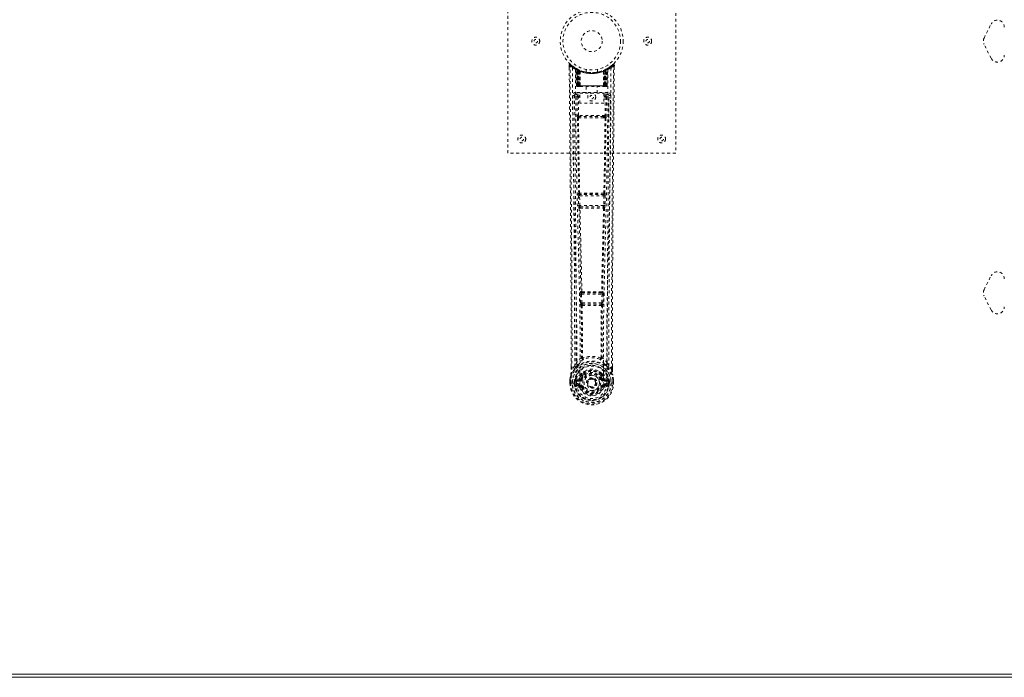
# Model space of a CAD drawing. Header units: inches. Extents: x 28 to 172, y 61 to 120.
# Tile 3 of 8: x 64 to 99, y 61 to 84. Entities that reach past the tile are written whole.
import ezdxf

# ---------------------------------------------------------------- set-up
doc = ezdxf.new("R2010")
doc.units = ezdxf.units.IN
doc.header["$MEASUREMENT"] = 0
doc.linetypes.add('SLD-Dashed', pattern=[0.075, 0.05, -0.025])
doc.linetypes.add('SLD-Solid', pattern=[0])

msp = doc.modelspace()

# ---------------------------------------------------------------- linework, layer by layer
at = {"color": 7, "linetype": 'SLD-Dashed', "lineweight": 0}
for p, q in [((81.005, 79.255), (81.005, 87.255)), ((87.005, 87.255), (87.005, 79.255)), ((98.025, 83.367), (98.275, 83.867)), ((98.275, 82.644), (98.025, 83.144)), ((83.199, 82.397), (83.199, 82.313)), ((84.762, 82.419), (84.661, 82.339)), ((84.812, 82.397), (84.782, 82.397)), ((84.811, 82.312), (84.812, 82.397)), ((83.437, 82.282), (83.423, 82.29)), ((83.452, 82.257), (83.438, 82.265)), ((83.459, 81.659), (83.438, 82.265)), ((83.472, 81.659), (83.452, 82.257)), ((83.521, 82.237), (83.455, 82.271)), ((83.538, 82.211), (83.47, 82.246)), ((83.491, 81.659), (83.47, 82.246)), ((83.471, 82.25), (83.493, 81.656)), ((83.498, 82.216), (83.51, 82.242)), ((83.498, 82.216), (83.498, 81.659)), ((83.503, 82.214), (83.498, 82.216)), ((83.503, 82.214), (83.515, 82.24)), ((83.503, 81.659), (83.503, 82.214)), ((83.51, 82.242), (83.515, 82.24)), ((83.511, 82.21), (83.524, 82.236)), ((83.512, 81.659), (83.511, 82.21)), ((83.516, 82.208), (83.528, 82.234)), ((83.516, 82.208), (83.516, 81.659)), ((83.523, 82.236), (83.521, 82.237)), ((83.528, 82.234), (83.524, 82.236)), ((83.53, 82.201), (83.542, 82.228)), ((83.53, 82.201), (83.53, 81.659)), ((83.533, 82.2), (83.545, 82.226)), ((83.533, 81.659), (83.533, 82.2)), ((83.538, 82.211), (83.54, 82.21)), ((83.558, 81.659), (83.538, 82.211)), ((83.54, 82.21), (83.559, 81.659)), ((83.542, 82.228), (83.545, 82.226)), ((83.585, 82.181), (83.583, 82.182)), ((83.588, 81.658), (83.583, 82.182)), ((83.585, 82.181), (83.589, 81.659)), ((83.588, 82.208), (83.586, 82.209)), ((83.805, 82.244), (83.805, 82.148)), ((84.205, 82.148), (84.205, 82.244)), ((84.422, 81.659), (84.426, 82.181)), ((84.426, 82.209), (84.423, 82.208)), ((84.428, 82.182), (84.423, 81.658)), ((84.428, 82.182), (84.426, 82.181)), ((84.452, 81.659), (84.471, 82.21)), ((84.473, 82.211), (84.453, 81.659)), ((84.466, 82.226), (84.477, 82.2)), ((84.469, 82.228), (84.496, 82.24)), ((84.469, 82.228), (84.481, 82.201)), ((84.471, 82.21), (84.473, 82.211)), ((84.541, 82.246), (84.473, 82.211)), ((84.477, 82.2), (84.477, 81.659)), ((84.481, 81.659), (84.481, 82.201)), ((84.487, 82.236), (84.483, 82.234)), ((84.483, 82.234), (84.495, 82.208)), ((84.487, 82.236), (84.5, 82.21)), ((84.489, 82.237), (84.488, 82.236)), ((84.556, 82.271), (84.489, 82.237)), ((84.495, 81.659), (84.495, 82.208)), ((84.496, 82.24), (84.501, 82.242)), ((84.496, 82.24), (84.508, 82.214)), ((84.5, 82.21), (84.499, 81.659)), ((84.501, 82.242), (84.509, 82.247)), ((84.501, 82.242), (84.513, 82.216)), ((84.513, 82.216), (84.508, 82.214)), ((84.508, 82.214), (84.508, 81.659)), ((84.513, 81.659), (84.513, 82.216)), ((84.518, 81.656), (84.54, 82.25)), ((84.52, 81.659), (84.541, 82.246)), ((84.533, 82.24), (84.528, 82.241)), ((84.538, 81.659), (84.559, 82.257)), ((84.552, 81.659), (84.573, 82.265)), ((84.573, 82.265), (84.559, 82.257)), ((84.587, 82.29), (84.574, 82.282)), ((84.651, 82.331), (84.591, 82.294)), ((83.459, 81.659), (83.472, 81.659)), ((83.498, 81.659), (83.459, 81.659)), ((83.472, 81.659), (83.512, 81.659)), ((83.491, 81.659), (83.558, 81.659)), ((84.508, 81.659), (83.503, 81.659)), ((83.516, 81.659), (84.495, 81.659)), ((83.53, 81.659), (83.533, 81.659)), ((84.477, 81.659), (83.533, 81.659)), ((83.559, 81.659), (83.558, 81.659)), ((83.588, 81.658), (83.589, 81.659)), ((83.589, 81.659), (84.422, 81.659)), ((84.422, 81.659), (84.423, 81.658)), ((84.453, 81.659), (84.452, 81.659)), ((84.453, 81.659), (84.52, 81.659)), ((84.477, 81.659), (84.481, 81.659)), ((84.499, 81.659), (84.538, 81.659)), ((84.552, 81.659), (84.513, 81.659)), ((84.538, 81.659), (84.552, 81.659)), ((83.392, 81.333), (83.389, 81.316)), ((83.389, 81.323), (83.389, 81.314)), ((83.389, 81.314), (83.389, 81.312)), ((83.389, 81.312), (83.397, 80.498)), ((83.434, 81.421), (83.434, 81.361)), ((84.577, 81.421), (83.434, 81.421)), ((83.434, 81.361), (83.581, 81.361)), ((83.486, 81.631), (83.49, 81.63)), ((83.491, 81.63), (83.491, 81.63)), ((83.499, 81.63), (83.503, 81.63)), ((83.502, 81.63), (83.512, 81.63)), ((83.512, 81.63), (83.516, 81.63)), ((83.521, 81.63), (83.587, 81.63)), ((83.526, 81.304), (83.526, 81.259)), ((83.581, 81.304), (83.526, 81.304)), ((83.581, 81.398), (84.442, 81.398)), ((83.581, 81.032), (83.581, 81.398)), ((83.59, 81.63), (84.421, 81.63)), ((83.81, 81.63), (83.81, 81.398)), ((84.2, 81.398), (84.2, 81.63)), ((84.424, 81.63), (84.49, 81.63)), ((84.442, 81.398), (84.442, 81.032)), ((84.442, 81.361), (84.577, 81.361)), ((84.442, 81.304), (84.485, 81.304)), ((84.485, 81.304), (84.485, 81.259)), ((84.495, 81.63), (84.499, 81.63)), ((84.499, 81.63), (84.508, 81.63)), ((84.508, 81.63), (84.512, 81.63)), ((84.512, 81.63), (84.513, 81.633)), ((84.52, 81.63), (84.52, 81.63)), ((84.521, 81.63), (84.525, 81.631)), ((84.577, 81.361), (84.577, 81.421)), ((84.614, 80.498), (84.622, 81.312)), ((84.622, 81.316), (84.619, 81.333)), ((84.622, 81.314), (84.622, 81.323)), ((84.622, 81.312), (84.622, 81.314)), ((83.481, 81.259), (83.488, 80.598)), ((83.481, 81.259), (83.526, 81.259)), ((83.581, 81.259), (83.526, 81.259)), ((83.533, 80.599), (83.526, 81.259)), ((84.442, 81.032), (83.581, 81.032)), ((84.442, 81.259), (84.485, 81.259)), ((84.485, 81.259), (84.478, 80.599)), ((84.53, 81.259), (84.523, 80.598)), ((84.478, 80.599), (83.533, 80.599)), ((83.531, 80.509), (83.58, 80.508)), ((83.59, 80.555), (83.542, 80.555)), ((84.421, 80.555), (83.59, 80.555)), ((84.469, 80.555), (84.421, 80.555)), ((84.431, 80.508), (84.48, 80.509)), ((87.005, 79.255), (81.005, 79.255)), ((83.539, 77.82), (83.533, 77.817)), ((83.577, 77.774), (83.583, 77.776)), ((84.434, 77.774), (83.577, 77.774)), ((84.428, 77.776), (84.434, 77.774)), ((84.478, 77.817), (84.472, 77.82)), ((83.526, 77.727), (83.536, 77.375)), ((83.57, 77.729), (84.441, 77.729)), ((83.581, 77.376), (83.57, 77.729)), ((84.441, 77.729), (84.43, 77.376)), ((84.485, 77.727), (84.475, 77.375)), ((83.55, 77.285), (83.55, 77.284)), ((84.43, 77.376), (83.581, 77.376)), ((83.595, 77.331), (83.594, 77.331)), ((83.594, 77.331), (84.417, 77.331)), ((84.417, 77.331), (84.416, 77.331)), ((84.461, 77.284), (84.461, 77.285)), ((98.025, 74.367), (98.275, 74.867)), ((83.618, 74.299), (83.605, 74.295)), ((83.649, 74.252), (83.662, 74.256)), ((84.361, 74.252), (83.649, 74.252)), ((84.349, 74.256), (84.361, 74.252)), ((84.393, 74.299), (84.406, 74.295)), ((83.595, 74.205), (83.607, 73.896)), ((83.607, 73.896), (83.609, 73.863)), ((83.639, 74.207), (84.372, 74.207)), ((83.651, 73.898), (83.639, 74.207)), ((84.36, 73.898), (83.651, 73.898)), ((84.372, 74.207), (84.36, 73.898)), ((84.404, 73.896), (84.402, 73.863)), ((84.416, 74.205), (84.404, 73.896)), ((98.275, 73.644), (98.025, 74.144)), ((83.625, 73.806), (83.626, 73.806)), ((83.671, 73.853), (83.67, 73.853)), ((83.67, 73.853), (84.341, 73.853)), ((84.341, 73.853), (84.34, 73.853)), ((84.385, 73.806), (84.386, 73.806)), ((83.269, 71.524), (83.269, 71.613)), ((83.27, 71.613), (83.27, 71.524)), ((83.395, 71.64), (83.298, 71.525)), ((83.395, 71.64), (83.454, 71.752)), ((84.557, 71.752), (84.616, 71.64)), ((84.713, 71.525), (84.616, 71.64)), ((84.741, 71.524), (84.741, 71.626)), ((84.742, 71.524), (84.742, 71.625)), ((83.226, 71.145), (83.226, 71.141)), ((83.226, 71.024), (83.226, 71.141)), ((83.227, 71.141), (83.227, 71.023)), ((83.256, 71.141), (83.256, 71.025)), ((83.377, 71.098), (83.377, 71.098)), ((83.377, 71.025), (83.377, 71.098)), ((83.407, 71.097), (83.413, 71.116)), ((83.407, 71.096), (83.407, 71.026)), ((83.413, 71.116), (83.412, 71.103)), ((83.412, 71.103), (83.412, 71.026)), ((83.422, 71.145), (83.419, 71.141)), ((83.422, 71.145), (83.432, 71.155)), ((83.547, 71.177), (83.432, 71.155)), ((83.432, 71.155), (83.432, 71.156)), ((83.432, 71.155), (83.432, 71.155)), ((83.447, 71.122), (83.577, 71.147)), ((83.447, 71.122), (83.447, 71.092)), ((83.577, 71.122), (83.447, 71.122)), ((83.577, 71.092), (83.447, 71.092)), ((83.577, 71.147), (83.577, 71.122)), ((83.577, 71.092), (83.577, 71.122)), ((83.625, 71.177), (83.632, 71.188)), ((83.632, 71.188), (83.659, 71.177)), ((83.634, 71.337), (83.634, 71.315)), ((83.641, 71.365), (83.653, 71.382)), ((83.658, 71.332), (83.657, 71.31)), ((84.352, 71.177), (84.379, 71.188)), ((84.354, 71.31), (84.353, 71.332)), ((84.358, 71.382), (84.37, 71.365)), ((84.377, 71.337), (84.377, 71.315)), ((84.379, 71.188), (84.386, 71.177)), ((84.434, 71.147), (84.564, 71.122)), ((84.434, 71.147), (84.434, 71.122)), ((84.564, 71.122), (84.434, 71.122)), ((84.434, 71.092), (84.434, 71.122)), ((84.564, 71.092), (84.434, 71.092)), ((84.579, 71.155), (84.464, 71.177)), ((84.564, 71.092), (84.564, 71.122)), ((84.579, 71.155), (84.589, 71.145)), ((84.592, 71.141), (84.589, 71.145)), ((84.598, 71.116), (84.599, 71.103)), ((84.604, 71.097), (84.598, 71.116)), ((84.599, 71.103), (84.599, 71.026)), ((84.634, 71.098), (84.604, 71.096)), ((84.604, 71.026), (84.604, 71.096)), ((84.634, 71.098), (84.634, 71.026)), ((84.634, 71.098), (84.634, 71.098)), ((84.755, 71.025), (84.755, 71.141)), ((84.784, 71.023), (84.783, 71.141)), ((84.785, 71.141), (84.785, 71.145)), ((84.785, 71.024), (84.785, 71.141)), ((83.226, 71.024), (83.23, 71.024)), ((83.23, 71.024), (83.283, 71.025)), ((83.283, 71.025), (83.306, 71.025)), ((83.306, 71.025), (83.312, 71.025)), ((83.312, 71.025), (83.462, 71.025)), ((83.377, 71.025), (83.377, 71.025)), ((83.412, 71.026), (83.407, 71.026)), ((83.43, 70.904), (83.549, 70.881)), ((83.46, 70.97), (83.46, 70.94)), ((83.46, 70.97), (83.577, 70.97)), ((83.577, 70.92), (83.46, 70.94)), ((83.46, 70.94), (83.577, 70.94)), ((83.462, 71.025), (83.462, 71.025)), ((83.577, 70.97), (83.577, 70.94)), ((83.577, 70.92), (83.577, 70.94)), ((83.637, 70.876), (83.632, 70.885)), ((83.659, 70.886), (83.637, 70.876)), ((83.849, 71.031), (83.85, 71.047)), ((83.849, 71.023), (83.849, 71.031)), ((84.374, 70.876), (84.352, 70.886)), ((84.378, 70.885), (84.374, 70.876)), ((84.429, 70.854), (84.374, 70.876)), ((84.434, 70.97), (84.434, 70.94)), ((84.434, 70.97), (84.551, 70.97)), ((84.551, 70.94), (84.434, 70.92)), ((84.434, 70.92), (84.434, 70.94)), ((84.434, 70.94), (84.551, 70.94)), ((84.462, 70.881), (84.581, 70.904)), ((84.549, 71.025), (84.699, 71.025)), ((84.551, 70.94), (84.551, 70.97)), ((84.599, 71.026), (84.604, 71.026)), ((84.699, 71.025), (84.705, 71.025)), ((84.705, 71.025), (84.728, 71.025)), ((84.728, 71.025), (84.781, 71.024)), ((84.781, 71.024), (84.785, 71.024))]:
    msp.add_line(p, q, dxfattribs=at)
at = {"color": 7, "linetype": 'SLD-Solid', "lineweight": 15}
for p, q in [((28.492, 60.623), (100.124, 60.623)), ((28.492, 60.623), (100.124, 60.623)), ((100.124, 60.505), (28.374, 60.505))]:
    msp.add_line(p, q, dxfattribs=at)
at = {"color": 7, "linetype": 'SLD-Dashed', "lineweight": 0, "flags": 128}
for points in [[(83.247, 82.417), (83.24, 82.421), (83.232, 82.423), (83.224, 82.424), (83.216, 82.422), (83.209, 82.419), (83.204, 82.414), (83.2, 82.407), (83.199, 82.399)], [(83.269, 71.613), (83.266, 74.241), (83.249, 76.959), (83.224, 79.678), (83.199, 82.397)], [(83.199, 82.397), (83.199, 82.396), (83.201, 82.397), (83.207, 82.397), (83.217, 82.397), (83.223, 82.397), (83.229, 82.397)], [(83.229, 82.397), (83.236, 82.406), (83.243, 82.413), (83.247, 82.418), (83.249, 82.419)], [(83.298, 71.525), (83.3, 72.263), (83.299, 73.044), (83.297, 73.867), (83.294, 74.732), (83.289, 75.529), (83.284, 76.358), (83.282, 76.549), (83.281, 76.741), (83.279, 76.935), (83.278, 77.069), (83.277, 77.198), (83.276, 77.334), (83.275, 77.475), (83.271, 77.929), (83.266, 78.433), (83.261, 78.989), (83.257, 79.34), (83.254, 79.712), (83.25, 80.115), (83.246, 80.491), (83.242, 80.981), (83.238, 81.417), (83.234, 81.798), (83.231, 82.125), (83.229, 82.397)], [(84.713, 71.525), (84.711, 72.339), (84.712, 73.188), (84.714, 74.071), (84.718, 74.874), (84.721, 75.391), (84.724, 75.933), (84.728, 76.5), (84.733, 77.063), (84.737, 77.551), (84.743, 78.198), (84.749, 78.886), (84.756, 79.615), (84.762, 80.292), (84.782, 82.397)], [(84.742, 71.625), (84.745, 74.242), (84.762, 76.958), (84.787, 79.68), (84.812, 82.397)], [(84.809, 82.397), (84.807, 82.404), (84.804, 82.412), (84.799, 82.419), (84.793, 82.424), (84.785, 82.426), (84.778, 82.427), (84.771, 82.425), (84.764, 82.421)], [(83.317, 82.303), (83.323, 80.713), (83.342, 79.124), (83.372, 77.537), (83.41, 75.954), (83.439, 74.714), (83.463, 73.479), (83.473, 72.248), (83.462, 71.025)], [(83.426, 82.248), (83.433, 80.661), (83.453, 79.077), (83.486, 77.494), (83.527, 75.915), (83.558, 74.678), (83.582, 73.445), (83.592, 72.217), (83.58, 70.995)], [(83.432, 82.282), (83.438, 82.271), (83.443, 82.258)], [(83.438, 82.271), (83.439, 82.265), (83.439, 82.264)], [(83.469, 82.254), (83.47, 82.248), (83.47, 82.246)], [(83.472, 82.262), (83.478, 82.259), (83.51, 82.242)], [(84.203, 82.148), (84.204, 82.148), (84.186, 82.145), (84.149, 82.139), (84.094, 82.134), (84.03, 82.131), (84.005, 82.13)], [(84.585, 82.248), (84.578, 80.661), (84.558, 79.077), (84.525, 77.494), (84.484, 75.915), (84.453, 74.678), (84.429, 73.445), (84.419, 72.217), (84.431, 70.995)], [(84.693, 82.303), (84.688, 80.713), (84.669, 79.124), (84.639, 77.537), (84.601, 75.954), (84.572, 74.714), (84.548, 73.479), (84.538, 72.248), (84.549, 71.025)], [(83.491, 81.66), (83.492, 81.653), (83.493, 81.651)], [(83.53, 81.659), (83.522, 81.659), (83.514, 81.659), (83.507, 81.659), (83.501, 81.659), (83.496, 81.659), (83.493, 81.659), (83.491, 81.659), (83.491, 81.659)], [(83.559, 81.659), (83.562, 81.649), (83.569, 81.64)], [(83.588, 81.658), (83.573, 81.644), (83.569, 81.64)], [(84.423, 81.658), (84.438, 81.644), (84.442, 81.64)], [(84.442, 81.64), (84.449, 81.649), (84.452, 81.659)], [(84.52, 81.659), (84.52, 81.659), (84.518, 81.659), (84.515, 81.659), (84.51, 81.659), (84.504, 81.659), (84.497, 81.659), (84.489, 81.659), (84.481, 81.659)], [(83.329, 81.315), (83.332, 80.939), (83.336, 80.51), (83.341, 80.041), (83.345, 79.616), (83.347, 79.393), (83.349, 79.171), (83.352, 78.948), (83.354, 78.695), (83.356, 78.44), (83.359, 78.193), (83.364, 77.69), (83.368, 77.222), (83.371, 76.79), (83.375, 76.367), (83.379, 75.877), (83.385, 75.037), (83.39, 74.188), (83.393, 73.311), (83.395, 72.457), (83.395, 71.64)], [(83.389, 81.316), (83.412, 81.287), (83.481, 81.259)], [(83.389, 81.316), (83.419, 78.127), (83.445, 74.939), (83.454, 71.752)], [(83.526, 81.304), (83.457, 81.332), (83.434, 81.361)], [(83.505, 81.63), (83.505, 81.63), (83.506, 81.631), (83.508, 81.631), (83.512, 81.632)], [(83.52, 81.631), (83.521, 81.63), (83.522, 81.63)], [(84.577, 81.361), (84.554, 81.332), (84.485, 81.304)], [(84.499, 81.632), (84.503, 81.631), (84.505, 81.631), (84.506, 81.63), (84.506, 81.63)], [(84.53, 81.259), (84.599, 81.287), (84.62, 81.313)], [(84.557, 71.752), (84.566, 74.939), (84.592, 78.127), (84.622, 81.316)], [(84.616, 71.64), (84.616, 72.381), (84.617, 73.153), (84.62, 73.956), (84.624, 74.722), (84.629, 75.497), (84.635, 76.273), (84.642, 77.029), (84.648, 77.754), (84.654, 78.43), (84.662, 79.186), (84.669, 79.896), (84.675, 80.593), (84.682, 81.315)], [(84.53, 81.259), (84.525, 81.259), (84.515, 81.259), (84.501, 81.259), (84.485, 81.259)], [(83.533, 80.599), (83.517, 80.599), (83.503, 80.599), (83.493, 80.598), (83.488, 80.598)], [(84.523, 80.598), (84.518, 80.598), (84.508, 80.599), (84.493, 80.599), (84.478, 80.599)], [(83.498, 80.51), (83.514, 79.164), (83.539, 77.82)], [(83.573, 77.817), (83.547, 79.162), (83.531, 80.509)], [(84.431, 80.508), (84.22, 80.508), (84.005, 80.508), (83.791, 80.508), (83.58, 80.508)], [(84.421, 80.555), (84.217, 80.555), (84.011, 80.555), (83.799, 80.555), (83.59, 80.555)], [(84.48, 80.509), (84.463, 79.162), (84.438, 77.817)], [(84.469, 80.555), (84.486, 80.551), (84.497, 80.544)], [(84.513, 80.51), (84.497, 79.164), (84.472, 77.82)], [(83.57, 77.729), (83.562, 77.728), (83.554, 77.728), (83.547, 77.728), (83.54, 77.728), (83.535, 77.728), (83.53, 77.727), (83.527, 77.727), (83.526, 77.727)], [(84.485, 77.727), (84.484, 77.727), (84.481, 77.727), (84.476, 77.728), (84.471, 77.728), (84.464, 77.728), (84.457, 77.728), (84.449, 77.728), (84.441, 77.729)], [(83.581, 77.376), (83.573, 77.376), (83.565, 77.376), (83.558, 77.375), (83.551, 77.375), (83.546, 77.375), (83.541, 77.375), (83.538, 77.375), (83.536, 77.375)], [(83.536, 77.375), (83.538, 77.341), (83.538, 77.339)], [(83.55, 77.284), (83.585, 75.789), (83.618, 74.299)], [(83.653, 74.294), (83.62, 75.786), (83.584, 77.282)], [(84.427, 77.282), (84.391, 75.786), (84.358, 74.294)], [(84.461, 77.284), (84.426, 75.789), (84.393, 74.299)], [(84.475, 77.375), (84.473, 77.375), (84.47, 77.375), (84.465, 77.375), (84.46, 77.375), (84.453, 77.375), (84.446, 77.376), (84.438, 77.376), (84.43, 77.376)], [(84.456, 77.304), (84.458, 77.302), (84.461, 77.284)], [(84.475, 77.375), (84.473, 77.341), (84.473, 77.339)], [(83.639, 74.207), (83.639, 74.215), (83.639, 74.224), (83.641, 74.238), (83.645, 74.248), (83.649, 74.252)], [(84.361, 74.252), (84.366, 74.248), (84.37, 74.238), (84.372, 74.224), (84.372, 74.215), (84.372, 74.207)], [(83.639, 74.207), (83.631, 74.206), (83.624, 74.206), (83.617, 74.206), (83.61, 74.206), (83.605, 74.205), (83.6, 74.205), (83.597, 74.205), (83.595, 74.205)], [(83.651, 73.898), (83.643, 73.898), (83.636, 73.897), (83.629, 73.897), (83.622, 73.897), (83.617, 73.897), (83.612, 73.896), (83.609, 73.896), (83.607, 73.896)], [(84.36, 73.898), (84.359, 73.889), (84.357, 73.881), (84.353, 73.867), (84.347, 73.857), (84.344, 73.854), (84.342, 73.853), (84.341, 73.853)], [(84.404, 73.896), (84.399, 73.896), (84.389, 73.897), (84.375, 73.897), (84.36, 73.898)], [(84.416, 74.205), (84.414, 74.205), (84.411, 74.205), (84.406, 74.205), (84.401, 74.206), (84.394, 74.206), (84.387, 74.206), (84.38, 74.206), (84.372, 74.207)], [(83.626, 73.806), (83.637, 72.874), (83.638, 71.945)], [(83.662, 73.801), (83.673, 72.868), (83.674, 71.939)], [(84.337, 71.939), (84.338, 72.868), (84.349, 73.801)], [(84.385, 73.806), (84.374, 72.874), (84.373, 71.945)], [(83.636, 71.937), (83.538, 71.851), (83.454, 71.752)], [(83.636, 71.937), (83.638, 71.926), (83.642, 71.918), (83.648, 71.911), (83.656, 71.908), (83.664, 71.908), (83.672, 71.912), (83.679, 71.919), (83.684, 71.928)], [(83.674, 71.939), (83.674, 71.937), (83.675, 71.935), (83.677, 71.932), (83.684, 71.928)], [(84.327, 71.928), (84.334, 71.932), (84.336, 71.935), (84.337, 71.937), (84.337, 71.939)], [(84.327, 71.928), (84.332, 71.919), (84.339, 71.912), (84.347, 71.908), (84.355, 71.908), (84.363, 71.911), (84.369, 71.918), (84.373, 71.926), (84.375, 71.937)], [(84.557, 71.752), (84.473, 71.851), (84.375, 71.937)], [(83.437, 71.6), (83.336, 71.477), (83.257, 71.322)], [(83.298, 71.525), (83.293, 71.525), (83.286, 71.525), (83.281, 71.525), (83.276, 71.525), (83.272, 71.524), (83.269, 71.524), (83.268, 71.524), (83.269, 71.524)], [(83.547, 71.703), (83.542, 71.697), (83.532, 71.688)], [(83.778, 71.468), (83.728, 71.442), (83.653, 71.382)], [(84.358, 71.382), (84.283, 71.442), (84.233, 71.468)], [(84.479, 71.688), (84.469, 71.697), (84.464, 71.703)], [(84.574, 71.6), (84.675, 71.477), (84.754, 71.322)], [(84.742, 71.524), (84.742, 71.524), (84.742, 71.524), (84.739, 71.524), (84.735, 71.525), (84.73, 71.525), (84.725, 71.525), (84.718, 71.525), (84.713, 71.525)], [(83.257, 71.322), (83.24, 71.244), (83.226, 71.145)], [(83.226, 71.141), (83.239, 71.236), (83.255, 71.311)], [(83.226, 71.145), (83.227, 71.145), (83.229, 71.145), (83.232, 71.144), (83.236, 71.144), (83.24, 71.143), (83.245, 71.143), (83.25, 71.142), (83.256, 71.141)], [(83.226, 71.141), (83.226, 71.141), (83.227, 71.141), (83.23, 71.141), (83.233, 71.141), (83.238, 71.141), (83.243, 71.141), (83.25, 71.141), (83.256, 71.141)], [(83.257, 71.322), (83.255, 71.317), (83.255, 71.311)], [(83.377, 71.098), (83.388, 71.098), (83.397, 71.097), (83.403, 71.097), (83.407, 71.096)], [(83.407, 71.096), (83.407, 71.097), (83.407, 71.097)], [(83.447, 71.092), (83.429, 71.095), (83.412, 71.103)], [(83.575, 71.199), (83.561, 71.182), (83.547, 71.177)], [(83.634, 71.315), (83.603, 71.264), (83.575, 71.199)], [(83.686, 71.165), (83.681, 71.168), (83.676, 71.17), (83.671, 71.172), (83.667, 71.173), (83.664, 71.175), (83.661, 71.176), (83.659, 71.177), (83.659, 71.177)], [(84.379, 71.188), (84.353, 71.249), (84.325, 71.296)], [(84.325, 71.165), (84.33, 71.168), (84.335, 71.17), (84.34, 71.172), (84.344, 71.173), (84.347, 71.175), (84.35, 71.176), (84.351, 71.177), (84.352, 71.177)], [(84.377, 71.315), (84.408, 71.264), (84.436, 71.199)], [(84.436, 71.199), (84.45, 71.182), (84.464, 71.177)], [(84.599, 71.103), (84.582, 71.095), (84.564, 71.092)], [(84.604, 71.097), (84.604, 71.097), (84.604, 71.096)], [(84.756, 71.311), (84.756, 71.317), (84.754, 71.322)], [(84.785, 71.145), (84.773, 71.234), (84.754, 71.322)], [(84.785, 71.145), (84.784, 71.145), (84.782, 71.145), (84.779, 71.144), (84.775, 71.144), (84.771, 71.143), (84.766, 71.143), (84.76, 71.142), (84.755, 71.141)], [(84.755, 71.141), (84.761, 71.141), (84.768, 71.141), (84.773, 71.141), (84.778, 71.141), (84.781, 71.141), (84.784, 71.141), (84.785, 71.141), (84.785, 71.141)], [(84.785, 71.141), (84.772, 71.236), (84.756, 71.311)], [(83.256, 71.025), (83.249, 71.025), (83.243, 71.025), (83.237, 71.025), (83.233, 71.025), (83.229, 71.025), (83.227, 71.024), (83.226, 71.024), (83.226, 71.024)], [(83.407, 71.026), (83.403, 71.026), (83.396, 71.026), (83.387, 71.025), (83.377, 71.025)], [(83.417, 70.953), (83.437, 70.966), (83.46, 70.97)], [(84.431, 70.995), (84.426, 70.917), (84.403, 70.841), (84.364, 70.772), (84.31, 70.711), (84.244, 70.661), (84.17, 70.625), (84.089, 70.602), (84.005, 70.595), (83.922, 70.602), (83.841, 70.625), (83.767, 70.661), (83.701, 70.711), (83.647, 70.772), (83.608, 70.841), (83.585, 70.917), (83.58, 70.995)], [(83.686, 70.897), (83.681, 70.895), (83.676, 70.893), (83.671, 70.891), (83.667, 70.889), (83.664, 70.888), (83.661, 70.887), (83.659, 70.886), (83.659, 70.886)], [(84.325, 70.897), (84.33, 70.895), (84.335, 70.893), (84.34, 70.891), (84.344, 70.889), (84.347, 70.888), (84.35, 70.887), (84.351, 70.886), (84.352, 70.886)], [(84.551, 70.97), (84.574, 70.966), (84.594, 70.953)], [(84.785, 71.024), (84.785, 71.024), (84.784, 71.024), (84.782, 71.025), (84.778, 71.025), (84.774, 71.025), (84.768, 71.025), (84.762, 71.025), (84.755, 71.025)]]:
    msp.add_lwpolyline(points, dxfattribs=at)
at = {"color": 7, "linetype": 'SLD-Dashed', "lineweight": 0}
for centre, radius in [((84.005, 83.255), 1.125), ((84.005, 83.255), 1.03), ((82.005, 83.255), 0.141), ((84.005, 83.255), 0.376), ((86.005, 83.255), 0.141), ((82.005, 83.255), 0.0625), ((86.005, 83.255), 0.0625), ((84.005, 81.255), 0.141), ((84.005, 81.255), 0.0625), ((81.505, 79.755), 0.141), ((86.505, 79.755), 0.14), ((81.505, 79.755), 0.0625), ((86.505, 79.755), 0.0625), ((84.005, 71.031), 0.7), ((84.005, 71.031), 0.69), ((84.005, 71.031), 0.623), ((84.005, 71.031), 0.32), ((84.005, 71.031), 0.275), ((84.005, 71.031), 0.188), ((84.005, 71.031), 0.157), ((84.005, 71.031), 0.142), ((84.005, 71.031), 0.139), ((84.005, 71.031), 0.138)]:
    msp.add_circle(centre, radius, dxfattribs=at)
for centre, radius, start, end in [((98.499, 83.755), 0.25, 0, 153.4349), ((98.249, 83.255), 0.25, 153.4349, 206.5651), ((98.499, 82.755), 0.25, 206.5651, 0), ((83.229, 82.397), 0.03, 47.8474, 180.5308), ((84, 83.29), 1.2, 228.1037, 235.3368), ((84.005, 83.256), 1.158, 227.8715, 312.1368), ((84.001, 83.25), 1.12, 227.8965, 235.362), ((84.01, 83.249), 1.12, 304.6374, 312.1029), ((84.007, 83.295), 1.206, 304.6782, 311.8738), ((84.782, 82.397), 0.03, 359.4664, 132.1544), ((84.726, 82.366), 0.0646, 28.7936, 55.6149), ((83.347, 82.303), 0.03, 55.9276, 179.7351), ((83.991, 83.49), 1.365, 240.4172, 245.5483), ((84.005, 83.255), 1.127, 235.3424, 240.4739), ((83.408, 82.264), 0.03, 1.9834, 58.9231), ((84.001, 83.248), 1.119, 238.9229, 239.8089), ((83.389, 82.228), 0.0707, 31.4569, 58.8946), ((83.467, 82.235), 0.0429, 114.1676, 162.9927), ((84.005, 83.287), 1.19, 240.88, 299.12), ((83.422, 82.256), 0.0299, 1.9107, 59.6946), ((83.923, 83.111), 0.961, 239.6232, 242.5208), ((84.016, 83.277), 1.154, 239.9245, 243.9573), ((83.995, 82.89), 0.837, 228.2588, 233.5266), ((84.005, 83.255), 1.128, 240.4733, 299.5267), ((83.98, 82.866), 0.807, 229.0789, 234.4665), ((83.44, 82.245), 0.03, 16.8688, 61.2497), ((83.44, 82.245), 0.0299, 1.8037, 60.7479), ((84.002, 83.249), 1.12, 240.765, 245.7253), ((83.99, 82.874), 0.815, 230.3729, 235.6098), ((84.005, 83.254), 1.155, 244.2142, 295.7858), ((84.005, 83.254), 1.155, 244.9105, 295.0895), ((83.509, 82.21), 0.0297, 1.4781, 64.4741), ((83.51, 82.21), 0.0297, 1.4764, 64.5493), ((84.005, 83.254), 1.155, 245.8865, 294.1135), ((83.962, 82.808), 0.732, 234.7556, 238.7675), ((83.556, 82.199), 0.0311, 328.3251, 19.6412), ((83.555, 82.199), 0.0345, 328.9583, 15.1652), ((84.005, 83.219), 1.12, 247.9255, 292.0745), ((84.456, 82.199), 0.0345, 164.8376, 211.039), ((84.455, 82.199), 0.031, 160.2185, 211.7015), ((84.049, 82.808), 0.732, 301.238, 305.2474), ((84.115, 83.019), 0.867, 293.5546, 295.4827), ((84.525, 82.134), 0.109, 91.244, 120.4849), ((84.501, 82.21), 0.0297, 115.4477, 178.5194), ((84.502, 82.21), 0.0297, 115.524, 178.5311), ((84.025, 82.868), 0.808, 304.3686, 309.6487), ((84.033, 82.864), 0.804, 305.5246, 310.9311), ((84.556, 82.115), 0.137, 89.4093, 113.5127), ((84.015, 82.89), 0.838, 306.475, 311.7406), ((84.57, 82.245), 0.0299, 119.2502, 178.1942), ((84.152, 83.002), 0.834, 298.7931, 300.3536), ((84.589, 82.256), 0.0299, 120.3074, 178.0914), ((84.005, 83.256), 1.128, 299.5284, 304.6561), ((84.544, 82.235), 0.0429, 17.023, 65.8136), ((84.603, 82.264), 0.03, 121.0764, 178.013), ((84.02, 83.489), 1.364, 294.449, 299.5855), ((84.663, 82.303), 0.03, 0.2586, 124.0775), ((83.489, 81.66), 0.03, 181.9978, 269.9938), ((83.49, 81.661), 0.0305, 182.3636, 249.3699), ((83.502, 81.66), 0.03, 181.9863, 246.5584), ((83.503, 81.662), 0.0315, 237.9447, 270.6795), ((83.521, 81.66), 0.03, 181.9314, 269.9368), ((84.322, 81.656), 0.824, 179.77, 181.6313), ((83.912, 81.652), 0.41, 179.0049, 183.0567), ((83.933, 81.652), 0.422, 179.0376, 182.973), ((83.937, 81.652), 0.422, 179.0376, 182.973), ((83.972, 81.652), 0.442, 179.0811, 182.8366), ((83.975, 81.652), 0.442, 179.0811, 182.8366), ((83.587, 81.66), 0.0299, 181.7985, 269.813), ((83.59, 81.657), 0.0265, 218.3688, 269.3851), ((84.421, 81.657), 0.0266, 270.7884, 321.4603), ((84.424, 81.66), 0.0299, 270.1893, 358.2037), ((84.035, 81.652), 0.443, 357.1738, 0.9224), ((84.485, 81.665), 0.0353, 261.8098, 350.6812), ((84.039, 81.652), 0.442, 357.1611, 0.9165), ((84.49, 81.66), 0.03, 270.0645, 358.0673), ((84.07, 81.652), 0.425, 357.0449, 0.9491), ((83.638, 81.656), 0.861, 358.4317, 0.2122), ((84.098, 81.652), 0.41, 356.9415, 0.9876), ((84.508, 81.662), 0.0315, 269.3071, 302.3723), ((84.508, 81.66), 0.03, 293.513, 358.0075), ((84.522, 81.66), 0.03, 270.0048, 358.0058), ((84.521, 81.661), 0.0305, 290.7062, 357.6475), ((83.434, 81.317), 0.105, 89.9153, 180.6384), ((83.371, 78.455), 2.86, 89.64, 90.8418), ((83.434, 81.316), 0.045, 90.0228, 157.9882), ((83.526, 81.259), 0.0451, 90.4266, 180.3572), ((83.518, 81.52), 0.114, 100.0805, 103.983), ((84.485, 81.259), 0.0451, 359.6204, 89.5706), ((84.492, 81.518), 0.116, 75.8586, 79.6035), ((84.577, 81.317), 0.105, 359.3628, 90.0834), ((84.577, 81.316), 0.045, 22.0167, 89.9737), ((84.64, 78.44), 2.876, 89.1625, 90.358), ((83.777, 80.585), 0.289, 177.3512, 195.0222), ((83.61, 80.592), 0.0773, 174.5347, 208.3847), ((84.401, 80.592), 0.0773, 331.6217, 5.4606), ((84.234, 80.585), 0.289, 344.982, 2.6462), ((83.543, 80.509), 0.0456, 91.9245, 179.0008), ((83.524, 80.767), 0.258, 264.2215, 271.5599), ((83.606, 80.515), 0.075, 148.0062, 184.8081), ((83.644, 80.519), 0.0652, 146.4337, 189.4395), ((84.367, 80.519), 0.0652, 350.5383, 33.553), ((84.405, 80.515), 0.0756, 355.3483, 31.8388), ((84.487, 80.767), 0.258, 268.4465, 275.7761), ((84.475, 80.512), 0.0384, 357.0771, 55.3643), ((83.745, 77.755), 0.222, 163.6385, 187.1213), ((83.578, 77.819), 0.0451, 181.942, 269.4425), ((83.584, 77.821), 0.0451, 181.9676, 269.4251), ((83.565, 77.953), 0.136, 258.8585, 273.2839), ((83.629, 77.742), 0.0601, 148.5975, 193.0995), ((83.629, 77.81), 0.057, 172.6104, 216.4882), ((84.006, 41.684), 36.136, 89.3136, 90.6865), ((84.005, 44.753), 33.026, 89.2675, 90.7325), ((84.427, 77.821), 0.0451, 270.5802, 358.0286), ((84.382, 77.81), 0.0567, 323.3811, 7.5211), ((84.433, 77.819), 0.0451, 270.5596, 358.0559), ((84.382, 77.742), 0.0601, 346.8971, 31.4001), ((84.446, 77.953), 0.136, 266.7424, 281.1118), ((84.266, 77.755), 0.222, 352.8805, 16.3582), ((83.656, 77.335), 0.118, 177.9884, 205.3622), ((83.595, 77.286), 0.0451, 90.6367, 181.6266), ((83.595, 77.286), 0.0451, 90.6346, 181.6243), ((83.577, 77.405), 0.123, 257.6593, 273.6574), ((83.643, 77.37), 0.0626, 174.4802, 218.4566), ((83.653, 77.293), 0.0697, 146.9356, 189.0835), ((84.005, 110.855), 33.576, 269.2814, 270.7186), ((84.005, 110.679), 33.351, 269.2944, 270.7056), ((84.416, 77.288), 0.0433, 22.7738, 90.2236), ((84.358, 77.293), 0.0697, 350.9133, 33.0676), ((84.368, 77.37), 0.0626, 321.5427, 5.515), ((84.416, 77.286), 0.0451, 358.3765, 89.366), ((84.434, 77.406), 0.125, 266.4433, 282.2399), ((84.355, 77.335), 0.118, 334.6466, 2.0163), ((98.499, 74.755), 0.25, 0, 153.4349), ((83.758, 74.232), 0.165, 157.6312, 189.4069), ((83.65, 74.297), 0.0451, 182.4863, 269.1373), ((83.663, 74.301), 0.0451, 182.6019, 269.1039), ((83.647, 74.386), 0.092, 251.4682, 273.9881), ((83.714, 74.288), 0.0612, 173.9319, 211.5413), ((84.005, 37.268), 37.028, 89.4553, 90.5445), ((84.005, 41.364), 32.893, 89.4021, 90.5979), ((84.348, 74.301), 0.0451, 270.8946, 357.3995), ((84.297, 74.288), 0.0608, 328.3044, 6.219), ((84.364, 74.386), 0.0918, 266.0205, 288.5475), ((84.361, 74.297), 0.0451, 270.8651, 357.5113), ((84.253, 74.232), 0.165, 350.5912, 22.3691), ((98.249, 74.255), 0.25, 153.4349, 206.5651), ((83.71, 73.896), 0.0588, 177.839, 226.6304), ((83.703, 73.859), 0.0933, 177.5371, 214.1305), ((83.671, 73.808), 0.0451, 91.0425, 182.1419), ((83.671, 73.808), 0.0451, 91.0463, 182.1497), ((83.656, 73.889), 0.088, 250.2499, 273.952), ((83.748, 73.813), 0.0872, 153.1884, 188.1923), ((84.005, 106.535), 32.736, 269.3991, 270.6007), ((84.005, 107.221), 33.37, 269.4251, 270.5749), ((84.339, 73.808), 0.0451, 357.8519, 88.9519), ((84.262, 73.813), 0.0873, 351.8149, 26.8018), ((84.34, 73.808), 0.0451, 357.8589, 88.9582), ((84.355, 73.89), 0.0889, 266.1784, 289.6234), ((84.308, 73.859), 0.0933, 325.8689, 2.4647), ((98.499, 73.755), 0.25, 206.5651, 0), ((84.005, 71.031), 0.787, 8.3239, 171.6761), ((84.005, 71.031), 0.758, 8.324, 171.676), ((84.274, 71.194), 0.888, 129.1314, 144.9697), ((83.624, 71.945), 0.0143, 327.5511, 3.3602), ((83.696, 71.941), 0.0608, 183.6687, 286.5443), ((83.67, 72.018), 0.0795, 246.0507, 272.5062), ((84.005, 71.018), 0.965, 70.5268, 109.4745), ((83.76, 71.946), 0.0786, 193.3291, 233.7379), ((84.005, 71.09), 0.844, 69.7725, 110.2275), ((84.315, 71.941), 0.0608, 253.4535, 356.3343), ((84.251, 71.946), 0.0786, 306.2634, 346.6696), ((83.737, 71.194), 0.887, 35.0289, 50.8708), ((84.341, 72.018), 0.0795, 267.4932, 293.9505), ((84.387, 71.945), 0.0143, 176.6616, 212.427), ((82.067, 71.495), 1.202, 351.1869, 1.3424), ((79.676, 72.164), 3.678, 346.763, 349.9881), ((84.005, 71.031), 0.632, 6.0642, 173.9358), ((83.857, 72.088), 0.643, 224.0859, 229.2632), ((84.005, 71.031), 0.602, 6.2697, 173.7303), ((84.98, 70.026), 2.205, 131.0586, 134.4305), ((83.515, 71.755), 0.0608, 182.3825, 301.9682), ((84.005, 71.02), 0.453, 39.7479, 140.2513), ((84.005, 70.994), 0.494, 46.9722, 133.0278), ((84.005, 71.038), 0.411, 39.0115, 140.9885), ((84.005, 71.05), 0.476, 61.4721, 118.5267), ((84.496, 71.755), 0.0608, 238.0278, 357.622), ((83.03, 70.026), 2.205, 45.5696, 48.9412), ((84.155, 72.087), 0.643, 310.7375, 315.9164), ((88.336, 72.165), 3.68, 190.0121, 193.2362), ((85.943, 71.495), 1.201, 178.6545, 188.8156), ((83.527, 71.101), 0.115, 159.6987, 172.2753), ((83.447, 71.153), 0.0305, 203.83, 270.9605), ((83.869, 70.941), 0.491, 116.1266, 155.5129), ((83.812, 70.935), 0.44, 113.9353, 149.9018), ((83.577, 71.177), 0.0299, 180.997, 268.9504), ((83.605, 71.205), 0.031, 190.1693, 328.1953), ((83.575, 71.204), 0.0565, 271.9578, 331.5634), ((83.577, 71.211), 0.089, 270, 337.226), ((83.577, 71.211), 0.119, 269.9986, 337.227), ((84.071, 71.035), 0.465, 145.8372, 160.7942), ((83.678, 71.341), 0.0444, 147.3962, 184.9986), ((83.656, 71.383), 0.0507, 244.3332, 271.7406), ((83.664, 71.318), 0.0305, 185.6328, 316.0645), ((83.656, 71.36), 0.0504, 244.2297, 271.7459), ((83.693, 71.387), 0.0404, 187.3052, 232.7794), ((83.686, 71.334), 0.0371, 220.1719, 270.7213), ((83.69, 71.331), 0.0326, 132.1566, 178.3738), ((84.005, 71.031), 0.376, 22.774, 157.226), ((84.005, 71.031), 0.346, 22.7741, 157.2259), ((84.005, 71.031), 0.275, 89.9998, 270.0002), ((84.005, 71.031), 0.157, 65.1542, 110.0596), ((84.005, 71.031), 0.275, 269.9998, 90.0002), ((84.347, 71.318), 0.0305, 223.9307, 354.3712), ((84.325, 71.334), 0.0371, 269.2774, 319.8276), ((84.434, 71.211), 0.119, 202.775, 269.9994), ((84.318, 71.387), 0.0404, 307.2243, 352.6911), ((84.321, 71.331), 0.0326, 1.6541, 47.8154), ((84.434, 71.211), 0.089, 202.774, 270), ((84.355, 71.382), 0.0506, 268.2485, 295.6898), ((84.355, 71.36), 0.0506, 268.2848, 295.7396), ((84.137, 70.936), 0.497, 24.8138, 63.6308), ((84.333, 71.341), 0.0444, 355.0216, 32.6916), ((84.199, 70.935), 0.439, 30.0693, 66.0857), ((84.406, 71.205), 0.031, 211.5898, 350.055), ((84.436, 71.204), 0.0567, 208.2364, 267.9719), ((84.434, 71.177), 0.0299, 271.05, 359.0003), ((84.564, 71.153), 0.0306, 269.043, 336.1644), ((84.514, 71.108), 0.0843, 5.3915, 22.6242), ((84.755, 71.141), 0.03, 0.2178, 5.2738), ((84.005, 71.031), 0.78, 180, 359.4852), ((84.005, 71.031), 0.78, 180.5288, 359.4712), ((84.005, 71.031), 0.75, 180.4562, 359.5438), ((84.005, 71.031), 0.629, 180.5444, 359.4556), ((84.005, 71.031), 0.599, 180.5443, 359.4557), ((84.005, 71.031), 0.593, 180.5524, 187.6091), ((83.621, 70.98), 0.206, 187.6607, 201.6582), ((83.459, 70.91), 0.0299, 88.0489, 192.1089), ((83.58, 71.244), 0.249, 241.7064, 269.8605), ((84.005, 71.019), 0.543, 179.3661, 0.6339), ((83.577, 70.89), 0.0301, 91.4579, 197.6191), ((83.54, 70.836), 0.0455, 22.5328, 78.6467), ((83.577, 70.851), 0.119, 22.773, 90.0014), ((83.577, 70.851), 0.089, 22.774, 90), ((83.571, 70.849), 0.0714, 30.3113, 85.25), ((84.155, 69.566), 1.409, 111.5687, 113.9808), ((84.005, 71.031), 0.459, 202.774, 337.226), ((84.005, 71.031), 0.4, 202.774, 337.226), ((84.005, 71.031), 0.376, 202.774, 337.226), ((84.005, 71.031), 0.346, 202.7741, 337.2259), ((84.434, 70.851), 0.119, 90.0006, 157.225), ((84.434, 70.851), 0.089, 90, 157.226), ((84.44, 70.849), 0.0715, 94.7826, 149.7609), ((84.471, 70.836), 0.0455, 101.3449, 157.4757), ((84.432, 71.236), 0.242, 269.7381, 298.8225), ((84.433, 70.89), 0.0301, 342.3524, 88.5729), ((84.552, 70.91), 0.0299, 347.8899, 91.9523), ((84.39, 70.98), 0.206, 338.3449, 352.3401), ((84.005, 71.031), 0.593, 352.3909, 359.4476), ((84.611, 70.152), 0.874, 88.4841, 90.427)]:
    msp.add_arc(centre, radius, start, end, dxfattribs=at)

doc.saveas('drawing.dxf')
